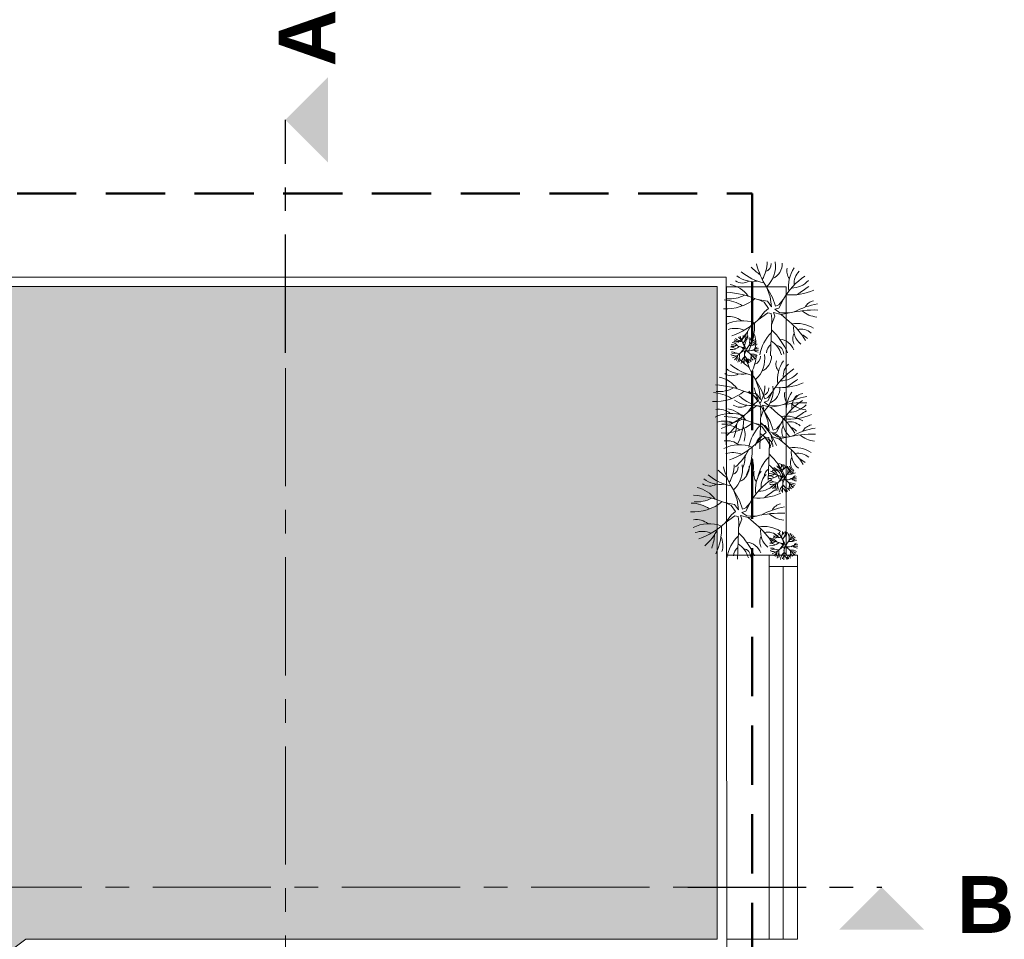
# Model space of a CAD drawing. Extents: x -61922 to 269817, y -51921 to -896.
# Tile 34 of 37: x 4732 to 6814, y -37384 to -35439. Entities that reach past the tile are written whole.
import ezdxf

# ---------------------------------------------------------------- set-up
doc = ezdxf.new("R2010")
doc.units = 0
doc.header["$LTSCALE"] = 0.1
doc.header["$MEASUREMENT"] = 0
doc.linetypes.add('AXESx2', pattern=[4, 2.5, -0.5, 0.5, -0.5])
doc.linetypes.add('CACHE2', pattern=[0.1875, 0.125, -0.0625])
doc.layers.get('0').update_dxf_attribs({"lineweight": 9})
doc.layers.add('Aucune', color=7, linetype='Continuous', lineweight=9)
doc.styles.add('STYLE_GENERE_6', font='arialbd.ttf')

msp = doc.modelspace()

# ---------------------------------------------------------------- hatches: boundary and pattern name
at = {"ltscale": 10}
h = msp.add_hatch(color=7, dxfattribs=at)
h.dxf.hatch_style = 1
h.paths.add_polyline_path([(6206.602, -36465.799, -0.04707725), (6190.374, -36473.871, 0.11943218), (6157.613, -36458.71, 0.16299999), (6194.39, -36450.969, -0.01655755), (6206.602, -36454.554), (6206.602, -36003.683), (4335.19, -36003.683), (3091.406, -36936.207), (3344.024, -37273.706), (3413.308, -37273.706), (6144.356, -37273.706), (6206.602, -37273.706)])
h.paths.add_polyline_path([(4744.882, -37383.981), (4744.886, -37383.994), (5293.669, -37383.994), (5293.669, -37273.706), (3413.308, -37273.706), (3344.024, -37273.706), (3900.448, -38017.087)])
h.paths.add_polyline_path([(6206.602, -37273.706), (6144.356, -37273.706), (5293.669, -37273.706), (5293.669, -37383.994), (6206.602, -37383.994)])

# ---------------------------------------------------------------- linework, layer by layer
at = {"linetype": 'AXESx2', "lineweight": 30, "ltscale": 1000}
for p, q in [((5293.669, -36143.871), (5293.669, -35651.101)), ((6144.356, -37273.706), (6554.498, -37273.706))]:
    msp.add_line(p, q, dxfattribs=at)
at = {"linetype": 'CACHE2', "lineweight": 50, "ltscale": 10000}
for p, q in [((3039.343, -35807.191), (6280.519, -35807.191)), ((6280.519, -35807.191), (6280.519, -38065.515))]:
    msp.add_line(p, q, dxfattribs=at)
at = {"color": 253, "linetype": 'Continuous'}
for p, q in [((4328.507, -35983.706), (6225.924, -35983.706)), ((6226.632, -37403.994), (6225.924, -35983.706)), ((4335.19, -36003.683), (6206.602, -36003.683)), ((6206.602, -36003.706), (6206.602, -37383.994)), ((6316.191, -37383.994), (6316.191, -36571.8)), ((6316.191, -36571.8), (6352.725, -36571.8)), ((6376.191, -37383.953), (6376.191, -36571.8)), ((6376.191, -36595.8), (6315.772, -36595.8)), ((6346.191, -37383.961), (6346.191, -36595.8)), ((4744.865, -37383.994), (6206.602, -37383.994)), ((6376.191, -37383.953), (6226.602, -37383.994))]:
    msp.add_line(p, q, dxfattribs=at)
at = {"color": 253, "linetype": 'Continuous', "lineweight": 20}
for p, q in [((6352.725, -36004.169), (6226.595, -36004.169)), ((6226.595, -36004.169), (6226.595, -36571.8)), ((6310.536, -36004.421), (6323.357, -36026.71)), ((6318.553, -36025.065), (6310.536, -36004.421)), ((6352.725, -36571.8), (6352.725, -36004.169)), ((6321.257, -36046.409), (6318.553, -36025.065)), ((6323.357, -36026.71), (6330.105, -36044.857)), ((6312.753, -36034.813), (6291.922, -36031.058)), ((6306.106, -36037.02), (6293, -36031.252)), ((6315.176, -36049.884), (6306.106, -36037.02)), ((6306.489, -36056.834), (6315.176, -36049.884)), ((6312.753, -36034.813), (6321.257, -36046.409)), ((6336.757, -36049.099), (6328.753, -36051.814)), ((6330.105, -36044.857), (6336.654, -36042.096)), ((6346.1, -36031.336), (6336.654, -36042.096)), ((6336.757, -36049.099), (6346.611, -36030.366)), ((6306.489, -36056.834), (6293.304, -36073.985)), ((6313.439, -36059.44), (6293.304, -36073.985)), ((6320.388, -36060.308), (6313.439, -36059.44)), ((6322.126, -36071.602), (6320.388, -36060.308)), ((6321.697, -36084.59), (6328.207, -36066.39)), ((6328.207, -36066.39), (6325.673, -36058.313)), ((6342.107, -36062.915), (6325.673, -36058.313)), ((6328.753, -36051.814), (6339.013, -36059.032)), ((6339.013, -36059.032), (6359.436, -36059.538)), ((6342.107, -36062.915), (6359.436, -36059.538)), ((6358.786, -36077.559), (6342.107, -36062.915)), ((6319.52, -36150.501), (6322.126, -36071.602)), ((6261.786, -36132.311), (6255.537, -36131.184)), ((6259.792, -36132.973), (6255.86, -36131.243)), ((6262.513, -36136.832), (6259.792, -36132.973)), ((6261.121, -36123.193), (6264.968, -36129.88)), ((6263.526, -36129.387), (6261.121, -36123.193)), ((6261.786, -36132.311), (6264.338, -36135.79)), ((6264.338, -36135.79), (6263.526, -36129.387)), ((6264.968, -36129.88), (6266.992, -36135.324)), ((6271.79, -36131.268), (6268.957, -36134.496)), ((6268.987, -36136.597), (6271.944, -36130.977)), ((6259.907, -36138.917), (6255.952, -36144.063)), ((6261.992, -36139.699), (6255.952, -36144.063)), ((6259.907, -36138.917), (6262.513, -36136.832)), ((6264.077, -36139.96), (6261.992, -36139.699)), ((6263.816, -36167.017), (6264.598, -36143.348)), ((6264.598, -36143.348), (6264.077, -36139.96)), ((6264.469, -36147.244), (6266.422, -36141.784)), ((6266.422, -36141.784), (6265.662, -36139.361)), ((6270.592, -36140.742), (6265.662, -36139.361)), ((6268.987, -36136.597), (6266.586, -36137.411)), ((6266.586, -36137.411), (6269.664, -36139.577)), ((6266.992, -36135.324), (6268.957, -36134.496)), ((6269.664, -36139.577), (6275.791, -36139.728)), ((6270.592, -36140.742), (6275.791, -36139.728)), ((6275.596, -36145.135), (6270.592, -36140.742)), ((6287.589, -36200.432), (6300.41, -36222.722)), ((6295.606, -36221.077), (6287.589, -36200.432)), ((6289.806, -36230.824), (6268.974, -36227.069)), ((6283.158, -36233.031), (6270.053, -36227.263)), ((6292.229, -36245.895), (6283.158, -36233.031)), ((6289.806, -36230.824), (6298.31, -36242.42)), ((6298.31, -36242.42), (6295.606, -36221.077)), ((6300.41, -36222.722), (6307.158, -36240.868)), ((6323.153, -36227.347), (6313.707, -36238.107)), ((6313.81, -36245.111), (6323.663, -36226.377)), ((6283.542, -36252.845), (6270.357, -36269.996)), ((6290.491, -36255.451), (6270.357, -36269.996)), ((6283.542, -36252.845), (6292.229, -36245.895)), ((6297.441, -36256.32), (6290.491, -36255.451)), ((6299.179, -36267.613), (6297.441, -36256.32)), ((6305.26, -36262.401), (6302.726, -36254.324)), ((6319.159, -36258.926), (6302.726, -36254.324)), ((6313.81, -36245.111), (6305.805, -36247.825)), ((6305.805, -36247.825), (6316.066, -36255.043)), ((6307.158, -36240.868), (6313.707, -36238.107)), ((6316.066, -36255.043), (6336.488, -36255.549)), ((6319.159, -36258.926), (6336.488, -36255.549)), ((6296.572, -36346.512), (6299.179, -36267.613)), ((6298.75, -36280.601), (6305.26, -36262.401)), ((6305.635, -36266.942), (6318.456, -36289.231)), ((6313.652, -36287.587), (6305.635, -36266.942)), ((6335.838, -36273.57), (6319.159, -36258.926)), ((6307.852, -36297.334), (6287.021, -36293.579)), ((6301.205, -36299.541), (6288.099, -36293.773)), ((6310.275, -36312.405), (6301.205, -36299.541)), ((6307.852, -36297.334), (6316.356, -36308.93)), ((6316.356, -36308.93), (6313.652, -36287.587)), ((6318.456, -36289.231), (6325.204, -36307.378)), ((6341.199, -36293.857), (6331.754, -36304.617)), ((6331.856, -36311.621), (6341.71, -36292.887)), ((6301.588, -36319.355), (6288.403, -36336.506)), ((6301.588, -36319.355), (6310.275, -36312.405)), ((6323.306, -36328.911), (6320.772, -36320.834)), ((6337.206, -36325.436), (6320.772, -36320.834)), ((6331.856, -36311.621), (6323.852, -36314.335)), ((6323.852, -36314.335), (6334.112, -36321.553)), ((6325.204, -36307.378), (6331.754, -36304.617)), ((6308.538, -36321.961), (6288.403, -36336.506)), ((6315.488, -36322.83), (6308.538, -36321.961)), ((6314.619, -36413.022), (6317.225, -36334.123)), ((6317.225, -36334.123), (6315.488, -36322.83)), ((6316.796, -36347.111), (6323.306, -36328.911)), ((6334.112, -36321.553), (6354.535, -36322.059)), ((6337.206, -36325.436), (6354.535, -36322.059)), ((6353.885, -36340.08), (6337.206, -36325.436)), ((6342.652, -36404.646), (6336.402, -36403.519)), ((6340.658, -36405.308), (6336.726, -36403.578)), ((6341.987, -36395.528), (6345.833, -36402.215)), ((6344.392, -36401.722), (6341.987, -36395.528)), ((6345.203, -36408.125), (6344.392, -36401.722)), ((6345.833, -36402.215), (6347.857, -36407.659)), ((6352.656, -36403.603), (6349.822, -36406.831)), ((6349.853, -36408.932), (6352.809, -36403.312)), ((6340.772, -36411.252), (6336.817, -36416.398)), ((6342.857, -36412.034), (6336.817, -36416.398)), ((6343.379, -36409.167), (6340.658, -36405.308)), ((6340.772, -36411.252), (6343.379, -36409.167)), ((6342.652, -36404.646), (6345.203, -36408.125)), ((6344.942, -36412.295), (6342.857, -36412.034)), ((6344.682, -36439.352), (6345.464, -36415.683)), ((6345.464, -36415.683), (6344.942, -36412.295)), ((6345.335, -36419.579), (6347.288, -36414.119)), ((6347.288, -36414.119), (6346.528, -36411.696)), ((6351.458, -36413.077), (6346.528, -36411.696)), ((6349.853, -36408.932), (6347.452, -36409.746)), ((6347.452, -36409.746), (6350.53, -36411.912)), ((6347.857, -36407.659), (6349.822, -36406.831)), ((6350.53, -36411.912), (6356.656, -36412.064)), ((6351.458, -36413.077), (6356.656, -36412.064)), ((6356.462, -36417.47), (6351.458, -36413.077)), ((6240.78, -36433.811), (6253.601, -36456.101)), ((6248.797, -36454.456), (6240.78, -36433.811)), ((6242.997, -36464.203), (6222.165, -36460.448)), ((6236.35, -36466.41), (6223.244, -36460.643)), ((6245.42, -36479.274), (6236.35, -36466.41)), ((6242.997, -36464.203), (6251.501, -36475.799)), ((6251.501, -36475.799), (6248.797, -36454.456)), ((6253.601, -36456.101), (6260.349, -36474.247)), ((6276.344, -36460.726), (6266.898, -36471.487)), ((6267.001, -36478.49), (6276.855, -36459.756)), ((6236.733, -36486.224), (6223.548, -36503.375)), ((6236.733, -36486.224), (6245.42, -36479.274)), ((6267.001, -36478.49), (6258.997, -36481.204)), ((6258.997, -36481.204), (6269.257, -36488.423)), ((6260.349, -36474.247), (6266.898, -36471.487)), ((6243.683, -36488.83), (6223.548, -36503.375)), ((6250.632, -36489.699), (6243.683, -36488.83)), ((6249.764, -36579.891), (6252.37, -36500.992)), ((6252.37, -36500.992), (6250.632, -36489.699)), ((6251.941, -36513.98), (6258.451, -36495.78)), ((6258.451, -36495.78), (6255.917, -36487.704)), ((6272.351, -36492.305), (6255.917, -36487.704)), ((6269.257, -36488.423), (6289.679, -36488.928)), ((6272.351, -36492.305), (6289.679, -36488.928)), ((6289.03, -36506.95), (6272.351, -36492.305)), ((6345.102, -36546.947), (6338.853, -36545.821)), ((6343.108, -36547.609), (6339.176, -36545.879)), ((6345.829, -36551.468), (6343.108, -36547.609)), ((6344.437, -36537.83), (6348.283, -36544.516)), ((6346.842, -36544.023), (6344.437, -36537.83)), ((6345.102, -36546.947), (6347.653, -36550.426)), ((6347.653, -36550.426), (6346.842, -36544.023)), ((6348.283, -36544.516), (6350.308, -36549.96)), ((6350.308, -36549.96), (6352.273, -36549.132)), ((6355.106, -36545.904), (6352.273, -36549.132)), ((6352.303, -36551.233), (6355.259, -36545.613)), ((6343.223, -36553.553), (6339.268, -36558.699)), ((6345.308, -36554.335), (6339.268, -36558.699)), ((6343.223, -36553.553), (6345.829, -36551.468)), ((6347.393, -36554.596), (6345.308, -36554.335)), ((6347.132, -36581.654), (6347.914, -36557.984)), ((6347.914, -36557.984), (6347.393, -36554.596)), ((6347.785, -36561.88), (6349.738, -36556.42)), ((6349.738, -36556.42), (6348.978, -36553.997)), ((6353.908, -36555.378), (6348.978, -36553.997)), ((6352.303, -36551.233), (6349.902, -36552.047)), ((6349.902, -36552.047), (6352.98, -36554.213)), ((6352.98, -36554.213), (6359.107, -36554.365)), ((6353.908, -36555.378), (6359.107, -36554.365)), ((6358.912, -36559.771), (6353.908, -36555.378)), ((6226.595, -36571.8), (6376.191, -36571.8)), ((6316.191, -37383.994), (6316.191, -36595.8)), ((6316.191, -36595.8), (6376.191, -36595.8)), ((6376.191, -36595.8), (6376.191, -37383.994)), ((6226.602, -37383.994), (6376.191, -37383.994)), ((6376.191, -37383.994), (6316.191, -37383.994))]:
    msp.add_line(p, q, dxfattribs=at)
at = {"linetype": 'AXESx2', "ltscale": 1000}
for p, q in [((5293.669, -39226.007), (5293.669, -36143.871)), ((3413.308, -37273.706), (6144.356, -37273.706))]:
    msp.add_line(p, q, dxfattribs=at)
at = {"ltscale": 10}
msp.add_lwpolyline([(3091.406, -36936.207), (4335.19, -36003.683), (6206.602, -36003.683), (6206.602, -37383.994), (4744.886, -37383.994), (3900.448, -38017.087), (3091.406, -36936.207)], dxfattribs=at)
at = {"color": 253, "linetype": 'Continuous', "lineweight": 20}
for centre, radius, start, end in [((6354.725, -35893.724), 102.467, 222.047971, 235.862178), ((6453.141, -35914.707), 168.478, 194.035905, 212.174323), ((6233.299, -35949.566), 78.992, 330.196766, 358.765285), ((6303.448, -35955.382), 17.53, 288.598975, 0.670918), ((6271.217, -35960.738), 58.773, 311.99057, 9.062438), ((6309.797, -35955.418), 34.448, 294.10058, 2.17431), ((6378.4, -35971.541), 24.62, 163.392398, 219.128815), ((6428.885, -36004.549), 71.744, 145.961949, 187.262515), ((6282.026, -35937.897), 54.838, 231.882458, 279.800424), ((6328.682, -35887.917), 110.51, 229.974867, 257.925168), ((6470.053, -36100.174), 141.814, 123.521104, 150.511283), ((6403.901, -35996.504), 34.614, 133.622837, 186.111567), ((6220.869, -36061.781), 63.749, 36.563673, 78.107827), ((6260.158, -35969.957), 26.322, 236.070738, 302.39629), ((6363.367, -35958.447), 48.498, 269.791236, 317.909818), ((6483.62, -36145.659), 164.513, 120.462511, 130.576833), ((6225.473, -35954.454), 96.467, 266.611408, 309.455724), ((6216.127, -36207.709), 192.225, 66.777683, 87.021028), ((6234.2, -35970.54), 59.175, 263.39519, 300.401972), ((6362.438, -35899.044), 122.485, 265.26338, 293.451251), ((6218.154, -36108.606), 76.642, 56.791628, 87.465845), ((6443.411, -36191.708), 153.278, 99.26545, 118.78759), ((6416.272, -36060.015), 27.083, 102.264604, 151.646842), ((6231.219, -36110.489), 43.427, 53.119809, 96.315533), ((6413.763, -36289.647), 236.435, 88.673421, 103.28387), ((6421.947, -36014.704), 53.587, 228.439483, 264.734601), ((6259.092, -36149.525), 73.795, 68.923091, 117.14338), ((6244.794, -36141.977), 49.829, 67.868009, 107.453873), ((6183.626, -35955.777), 161.253, 289.56904, 312.85653), ((6180.114, -36039.851), 108.113, 310.293261, 334.184107), ((6160.136, -36084.794), 125.562, 334.344898, 1.883503), ((6255.884, -36202.283), 161.693, 31.602973, 50.476228), ((6374.588, -36148.397), 66.86, 57.638179, 98.842102), ((6410.818, -36092.373), 42.806, 171.728528, 229.999247), ((6274.378, -36089.984), 30.74, 222.047971, 235.862178), ((6303.903, -36096.279), 50.543, 194.035905, 212.174323), ((6237.95, -36106.737), 23.698, 330.196766, 358.765285), ((6258.995, -36108.482), 5.259, 288.598975, 0.670918), ((6249.325, -36110.088), 17.632, 311.99057, 9.062438), ((6183.613, -36094.83), 87.313, 338.266723, 357.927431), ((6260.899, -36108.493), 10.334, 294.10058, 2.17431), ((6281.48, -36113.33), 7.386, 163.392398, 219.128815), ((6296.626, -36123.232), 21.523, 145.961949, 187.262515), ((6245.202, -36121.475), 43.226, 342.334027, 25.090602), ((6378.14, -36160.625), 82.362, 133.784597, 171.092477), ((6219.853, -36201.524), 147.114, 23.061414, 46.375102), ((6391.385, -36113.784), 25.124, 152.321671, 208.115907), ((6383.303, -36125.163), 31.569, 46.652268, 102.804303), ((6353.683, -36163.11), 66.134, 48.84319, 61.84536), ((6235.602, -36108.203), 28.94, 266.611408, 309.455724), ((6233.407, -36154.449), 22.993, 56.791628, 87.465845), ((6232.798, -36184.18), 57.668, 66.777683, 87.021028), ((6238.22, -36113.029), 17.753, 263.39519, 300.401972), ((6234.221, -36140.401), 19.125, 36.563673, 78.107827), ((6246.008, -36112.854), 7.897, 236.070738, 302.39629), ((6252.568, -36103.236), 16.452, 231.882458, 279.800424), ((6266.565, -36088.242), 33.153, 229.974867, 257.925168), ((6308.976, -36151.919), 42.544, 123.521104, 150.511283), ((6276.692, -36091.58), 36.746, 265.26338, 293.451251), ((6276.971, -36109.401), 14.549, 269.791236, 317.909818), ((6289.131, -36120.818), 10.384, 133.622837, 186.111567), ((6313.046, -36165.565), 49.354, 120.462511, 130.576833), ((6292.842, -36139.872), 8.125, 102.264604, 151.646842), ((6335.902, -36146.503), 25.492, 127.686163, 173.32079), ((6291.661, -36162.493), 52.677, 16.114364, 56.704981), ((6329.676, -36146.14), 17.672, 358.697145, 82.429309), ((6335.661, -36150.125), 35.289, 20.844507, 84.869852), ((6245.688, -36166.725), 22.138, 68.923091, 117.14338), ((6237.326, -36155.014), 13.028, 53.119809, 96.315533), ((6241.399, -36164.46), 14.949, 67.868009, 107.453873), ((6223.048, -36108.6), 48.376, 289.56904, 312.85653), ((6221.995, -36133.823), 32.434, 310.293261, 334.184107), ((6223.044, -36150.316), 26.194, 338.266723, 357.927431), ((6216.001, -36147.305), 37.669, 334.344898, 1.883503), ((6241.521, -36158.31), 12.968, 342.334027, 25.090602), ((6281.402, -36170.055), 24.709, 133.784597, 171.092477), ((6233.916, -36182.324), 44.134, 23.061414, 46.375102), ((6430.194, -36110.718), 168.478, 194.035905, 212.174323), ((6244.726, -36182.552), 48.508, 31.602973, 50.476228), ((6292.089, -36208.761), 70.93, 88.673421, 103.28387), ((6280.337, -36166.386), 20.058, 57.638179, 98.842102), ((6285.376, -36156.002), 7.537, 152.321671, 208.115907), ((6291.206, -36149.579), 12.842, 171.728528, 229.999247), ((6300.984, -36179.379), 45.983, 99.26545, 118.78759), ((6210.351, -36145.577), 78.992, 330.196766, 358.765285), ((6282.951, -36159.416), 9.471, 46.652268, 102.804303), ((6274.065, -36170.8), 19.84, 48.84319, 61.84536), ((6294.544, -36126.278), 16.076, 228.439483, 264.734601), ((6280.501, -36151.393), 17.53, 288.598975, 0.670918), ((6248.269, -36156.749), 58.773, 311.99057, 9.062438), ((6286.85, -36151.429), 34.448, 294.10058, 2.17431), ((6305.734, -36083.929), 110.51, 229.974867, 257.925168), ((6331.777, -36089.735), 102.467, 222.047971, 235.862178), ((6268.731, -36165.818), 7.648, 127.686163, 173.32079), ((6255.459, -36170.615), 15.803, 16.114364, 56.704981), ((6266.863, -36165.709), 5.302, 358.697145, 82.429309), ((6268.659, -36166.905), 10.587, 20.844507, 84.869852), ((6355.452, -36167.553), 24.62, 163.392398, 219.128815), ((6405.938, -36200.56), 71.744, 145.961949, 187.262515), ((6380.954, -36192.515), 34.614, 133.622837, 186.111567), ((6197.921, -36257.792), 63.749, 36.563673, 78.107827), ((6237.21, -36165.968), 26.322, 236.070738, 302.39629), ((6259.079, -36133.908), 54.838, 231.882458, 279.800424), ((6447.106, -36296.185), 141.814, 123.521104, 150.511283), ((6340.42, -36154.459), 48.498, 269.791236, 317.909818), ((6193.18, -36403.721), 192.225, 66.777683, 87.021028), ((6228.398, -36212.087), 78.992, 330.196766, 358.765285), ((6266.316, -36223.259), 58.773, 311.99057, 9.062438), ((6304.896, -36217.939), 34.448, 294.10058, 2.17431), ((6339.491, -36095.055), 122.485, 265.26338, 293.451251), ((6460.673, -36341.671), 164.513, 120.462511, 130.576833), ((6202.526, -36150.465), 96.467, 266.611408, 309.455724), ((6195.207, -36304.617), 76.642, 56.791628, 87.465845), ((6211.253, -36166.551), 59.175, 263.39519, 300.401972), ((6323.781, -36150.438), 110.51, 229.974867, 257.925168), ((6349.824, -36156.245), 102.467, 222.047971, 235.862178), ((6448.24, -36177.228), 168.478, 194.035905, 212.174323), ((6298.548, -36217.903), 17.53, 288.598975, 0.670918), ((6420.464, -36387.719), 153.278, 99.26545, 118.78759), ((6373.499, -36234.062), 24.62, 163.392398, 219.128815), ((6423.984, -36267.07), 71.744, 145.961949, 187.262515), ((6399, -36259.025), 34.614, 133.622837, 186.111567), ((6393.325, -36256.026), 27.083, 102.264604, 151.646842), ((6255.257, -36232.478), 26.322, 236.070738, 302.39629), ((6277.125, -36200.418), 54.838, 231.882458, 279.800424), ((6390.815, -36485.658), 236.435, 88.673421, 103.28387), ((6465.152, -36362.695), 141.814, 123.521104, 150.511283), ((6358.467, -36220.969), 48.498, 269.791236, 317.909818), ((6398.999, -36210.715), 53.587, 228.439483, 264.734601), ((6236.145, -36345.536), 73.795, 68.923091, 117.14338), ((6208.272, -36306.501), 43.427, 53.119809, 96.315533), ((6160.678, -36151.788), 161.253, 289.56904, 312.85653), ((6211.226, -36470.231), 192.225, 66.777683, 87.021028), ((6215.968, -36324.302), 63.749, 36.563673, 78.107827), ((6137.189, -36280.805), 125.562, 334.344898, 1.883503), ((6232.937, -36398.294), 161.693, 31.602973, 50.476228), ((6351.641, -36344.408), 66.86, 57.638179, 98.842102), ((6357.537, -36161.565), 122.485, 265.26338, 293.451251), ((6478.719, -36408.181), 164.513, 120.462511, 130.576833), ((6221.847, -36337.988), 49.829, 67.868009, 107.453873), ((6220.573, -36216.975), 96.467, 266.611408, 309.455724), ((6213.253, -36371.127), 76.642, 56.791628, 87.465845), ((6229.299, -36233.061), 59.175, 263.39519, 300.401972), ((6157.167, -36235.862), 108.113, 310.293261, 334.184107), ((6160.665, -36290.841), 87.313, 338.266723, 357.927431), ((6222.255, -36317.486), 43.226, 342.334027, 25.090602), ((6355.193, -36356.636), 82.362, 133.784597, 171.092477), ((6196.905, -36397.535), 147.114, 23.061414, 46.375102), ((6368.438, -36309.796), 25.124, 152.321671, 208.115907), ((6387.871, -36288.384), 42.806, 171.728528, 229.999247), ((6360.356, -36321.174), 31.569, 46.652268, 102.804303), ((6411.371, -36322.536), 27.083, 102.264604, 151.646842), ((6268.713, -36358.504), 52.677, 16.114364, 56.704981), ((6312.714, -36346.136), 35.289, 20.844507, 84.869852), ((6408.862, -36552.168), 236.435, 88.673421, 103.28387), ((6330.736, -36359.121), 66.134, 48.84319, 61.84536), ((6438.511, -36454.229), 153.278, 99.26545, 118.78759), ((6417.046, -36277.225), 53.587, 228.439483, 264.734601), ((6254.191, -36412.046), 73.795, 68.923091, 117.14338), ((6226.318, -36373.01), 43.427, 53.119809, 96.315533), ((6178.725, -36218.298), 161.253, 289.56904, 312.85653), ((6312.955, -36342.514), 25.492, 127.686163, 173.32079), ((6306.729, -36342.151), 17.672, 358.697145, 82.429309), ((6250.983, -36464.804), 161.693, 31.602973, 50.476228), ((6239.893, -36404.498), 49.829, 67.868009, 107.453873), ((6175.213, -36302.372), 108.113, 310.293261, 334.184107), ((6178.712, -36357.351), 87.313, 338.266723, 357.927431), ((6155.235, -36347.315), 125.562, 334.344898, 1.883503), ((6214.952, -36464.045), 147.114, 23.061414, 46.375102), ((6369.687, -36410.918), 66.86, 57.638179, 98.842102), ((6405.917, -36354.894), 42.806, 171.728528, 229.999247), ((6378.402, -36387.684), 31.569, 46.652268, 102.804303), ((6163.543, -36378.956), 78.992, 330.196766, 358.765285), ((6201.461, -36390.128), 58.773, 311.99057, 9.062438), ((6240.041, -36384.808), 34.448, 294.10058, 2.17431), ((6240.302, -36383.996), 43.226, 342.334027, 25.090602), ((6373.239, -36423.146), 82.362, 133.784597, 171.092477), ((6286.76, -36425.014), 52.677, 16.114364, 56.704981), ((6355.243, -36362.319), 30.74, 222.047971, 235.862178), ((6330.76, -36412.646), 35.289, 20.844507, 84.869852), ((6384.768, -36368.614), 50.543, 194.035905, 212.174323), ((6318.815, -36379.072), 23.698, 330.196766, 358.765285), ((6339.86, -36380.817), 5.259, 288.598975, 0.670918), ((6330.191, -36382.424), 17.632, 311.99057, 9.062438), ((6341.765, -36380.828), 10.334, 294.10058, 2.17431), ((6362.346, -36385.665), 7.386, 163.392398, 219.128815), ((6377.491, -36395.567), 21.523, 145.961949, 187.262515), ((6386.484, -36376.306), 25.124, 152.321671, 208.115907), ((6348.782, -36425.631), 66.134, 48.84319, 61.84536), ((6258.926, -36317.308), 110.51, 229.974867, 257.925168), ((6284.969, -36323.114), 102.467, 222.047971, 235.862178), ((6383.385, -36344.097), 168.478, 194.035905, 212.174323), ((6233.692, -36384.772), 17.53, 288.598975, 0.670918), ((6308.644, -36400.932), 24.62, 163.392398, 219.128815), ((6359.129, -36433.939), 71.744, 145.961949, 187.262515), ((6334.145, -36425.894), 34.614, 133.622837, 186.111567), ((6331.001, -36409.024), 25.492, 127.686163, 173.32079), ((6316.468, -36380.538), 28.94, 266.611408, 309.455724), ((6314.272, -36426.784), 22.993, 56.791628, 87.465845), ((6313.664, -36456.515), 57.668, 66.777683, 87.021028), ((6319.086, -36385.364), 17.753, 263.39519, 300.401972), ((6315.086, -36412.736), 19.125, 36.563673, 78.107827), ((6326.873, -36385.189), 7.897, 236.070738, 302.39629), ((6333.434, -36375.571), 16.452, 231.882458, 279.800424), ((6347.43, -36360.577), 33.153, 229.974867, 257.925168), ((6324.775, -36408.661), 17.672, 358.697145, 82.429309), ((6389.842, -36424.254), 42.544, 123.521104, 150.511283), ((6357.557, -36363.915), 36.746, 265.26338, 293.451251), ((6357.836, -36381.736), 14.549, 269.791236, 317.909818), ((6369.996, -36393.153), 10.384, 133.622837, 186.111567), ((6393.912, -36437.9), 49.354, 120.462511, 130.576833), ((6373.708, -36412.207), 8.125, 102.264604, 151.646842), ((6190.402, -36399.347), 26.322, 236.070738, 302.39629), ((6212.27, -36367.287), 54.838, 231.882458, 279.800424), ((6400.297, -36529.564), 141.814, 123.521104, 150.511283), ((6293.611, -36387.838), 48.498, 269.791236, 317.909818), ((6326.553, -36439.06), 22.138, 68.923091, 117.14338), ((6318.192, -36427.349), 13.028, 53.119809, 96.315533), ((6322.264, -36436.795), 14.949, 67.868009, 107.453873), ((6303.914, -36380.935), 48.376, 289.56904, 312.85653), ((6302.86, -36406.158), 32.434, 310.293261, 334.184107), ((6303.91, -36422.651), 26.194, 338.266723, 357.927431), ((6296.867, -36419.64), 37.669, 334.344898, 1.883503), ((6322.387, -36430.645), 12.968, 342.334027, 25.090602), ((6362.268, -36442.39), 24.709, 133.784597, 171.092477), ((6314.782, -36454.659), 44.134, 23.061414, 46.375102), ((6325.591, -36454.887), 48.508, 31.602973, 50.476228), ((6372.955, -36481.096), 70.93, 88.673421, 103.28387), ((6361.202, -36438.721), 20.058, 57.638179, 98.842102), ((6366.241, -36428.338), 7.537, 152.321671, 208.115907), ((6372.071, -36421.914), 12.842, 171.728528, 229.999247), ((6381.849, -36451.715), 45.983, 99.26545, 118.78759), ((6363.817, -36431.751), 9.471, 46.652268, 102.804303), ((6375.41, -36398.613), 16.076, 228.439483, 264.734601), ((6146.371, -36637.1), 192.225, 66.777683, 87.021028), ((6151.113, -36491.171), 63.749, 36.563673, 78.107827), ((6292.682, -36328.434), 122.485, 265.26338, 293.451251), ((6413.864, -36575.05), 164.513, 120.462511, 130.576833), ((6349.597, -36438.153), 7.648, 127.686163, 173.32079), ((6336.324, -36442.95), 15.803, 16.114364, 56.704981), ((6347.729, -36438.044), 5.302, 358.697145, 82.429309), ((6349.524, -36439.24), 10.587, 20.844507, 84.869852), ((6354.931, -36443.135), 19.84, 48.84319, 61.84536), ((6155.717, -36383.844), 96.467, 266.611408, 309.455724), ((6148.398, -36537.997), 76.642, 56.791628, 87.465845), ((6164.444, -36399.93), 59.175, 263.39519, 300.401972), ((6346.516, -36489.406), 27.083, 102.264604, 151.646842), ((6344.006, -36719.037), 236.435, 88.673421, 103.28387), ((6373.655, -36621.098), 153.278, 99.26545, 118.78759), ((6352.191, -36444.095), 53.587, 228.439483, 264.734601), ((6189.336, -36578.915), 73.795, 68.923091, 117.14338), ((6161.463, -36539.88), 43.427, 53.119809, 96.315533), ((6113.87, -36385.167), 161.253, 289.56904, 312.85653), ((6186.128, -36631.673), 161.693, 31.602973, 50.476228), ((6175.038, -36571.367), 49.829, 67.868009, 107.453873), ((6110.358, -36469.242), 108.113, 310.293261, 334.184107), ((6113.857, -36524.22), 87.313, 338.266723, 357.927431), ((6090.38, -36514.184), 125.562, 334.344898, 1.883503), ((6150.097, -36630.914), 147.114, 23.061414, 46.375102), ((6304.832, -36577.787), 66.86, 57.638179, 98.842102), ((6341.062, -36521.763), 42.806, 171.728528, 229.999247), ((6313.547, -36554.554), 31.569, 46.652268, 102.804303), ((6349.881, -36502.879), 33.153, 229.974867, 257.925168), ((6357.694, -36504.621), 30.74, 222.047971, 235.862178), ((6387.219, -36510.915), 50.543, 194.035905, 212.174323), ((6321.266, -36521.373), 23.698, 330.196766, 358.765285), ((6342.311, -36523.118), 5.259, 288.598975, 0.670918), ((6332.641, -36524.725), 17.632, 311.99057, 9.062438), ((6344.215, -36523.129), 10.334, 294.10058, 2.17431), ((6364.796, -36527.966), 7.386, 163.392398, 219.128815), ((6379.942, -36537.868), 21.523, 145.961949, 187.262515), ((6372.447, -36535.455), 10.384, 133.622837, 186.111567), ((6175.446, -36550.866), 43.226, 342.334027, 25.090602), ((6308.384, -36590.015), 82.362, 133.784597, 171.092477), ((6221.905, -36591.883), 52.677, 16.114364, 56.704981), ((6265.905, -36579.515), 35.289, 20.844507, 84.869852), ((6321.629, -36543.175), 25.124, 152.321671, 208.115907), ((6283.927, -36592.5), 66.134, 48.84319, 61.84536), ((6318.918, -36522.84), 28.94, 266.611408, 309.455724), ((6316.722, -36569.085), 22.993, 56.791628, 87.465845), ((6316.114, -36598.816), 57.668, 66.777683, 87.021028), ((6321.536, -36527.665), 17.753, 263.39519, 300.401972), ((6317.537, -36555.038), 19.125, 36.563673, 78.107827), ((6329.324, -36527.491), 7.897, 236.070738, 302.39629), ((6335.884, -36517.872), 16.452, 231.882458, 279.800424), ((6392.292, -36566.556), 42.544, 123.521104, 150.511283), ((6360.008, -36506.217), 36.746, 265.26338, 293.451251), ((6360.287, -36524.038), 14.549, 269.791236, 317.909818), ((6384.3, -36594.016), 45.983, 99.26545, 118.78759), ((6396.362, -36580.201), 49.354, 120.462511, 130.576833), ((6376.158, -36554.508), 8.125, 102.264604, 151.646842), ((6266.146, -36575.894), 25.492, 127.686163, 173.32079), ((6259.92, -36575.53), 17.672, 358.697145, 82.429309), ((6329.004, -36581.361), 22.138, 68.923091, 117.14338), ((6320.642, -36569.65), 13.028, 53.119809, 96.315533), ((6324.715, -36579.096), 14.949, 67.868009, 107.453873), ((6306.364, -36523.236), 48.376, 289.56904, 312.85653), ((6305.311, -36548.459), 32.434, 310.293261, 334.184107), ((6306.36, -36564.952), 26.194, 338.266723, 357.927431), ((6299.317, -36561.942), 37.669, 334.344898, 1.883503), ((6324.837, -36572.946), 12.968, 342.334027, 25.090602), ((6364.718, -36584.691), 24.709, 133.784597, 171.092477), ((6317.232, -36596.961), 44.134, 23.061414, 46.375102), ((6328.042, -36597.188), 48.508, 31.602973, 50.476228), ((6375.405, -36623.397), 70.93, 88.673421, 103.28387), ((6363.653, -36581.022), 20.058, 57.638179, 98.842102), ((6368.692, -36570.639), 7.537, 152.321671, 208.115907), ((6374.522, -36564.215), 12.842, 171.728528, 229.999247), ((6366.267, -36574.052), 9.471, 46.652268, 102.804303), ((6357.381, -36585.436), 19.84, 48.84319, 61.84536), ((6377.86, -36540.915), 16.076, 228.439483, 264.734601), ((6352.047, -36580.454), 7.648, 127.686163, 173.32079), ((6338.775, -36585.251), 15.803, 16.114364, 56.704981), ((6350.179, -36580.345), 5.302, 358.697145, 82.429309), ((6351.975, -36581.541), 10.587, 20.844507, 84.869852)]:
    msp.add_arc(centre, radius, start, end, dxfattribs=at)
at = {"layer": 'Aucune', "color": 7, "linetype": 'Continuous', "lineweight": 15}
for points in [[(5383.525, -35740.957), (5383.525, -35561.245), (5293.669, -35651.101)], [(6464.642, -37363.562), (6644.354, -37363.562), (6554.498, -37273.706)]]:
    msp.add_solid(points, dxfattribs=at)

# ---------------------------------------------------------------- texts
at = {"layer": 'Aucune', "color": 7, "linetype": 'Continuous', "lineweight": 50, "insert": (5279.645, -35538.232), "char_height": 120, "attachment_point": 1, "rotation": 90, "line_spacing_factor": 0.975772, "style": 'STYLE_GENERE_6'}
msp.add_mtext('A', dxfattribs=at)
at = {"layer": 'Aucune', "color": 7, "linetype": 'Continuous', "lineweight": 50, "insert": (6713.361, -37250.458), "char_height": 120, "attachment_point": 1, "line_spacing_factor": 0.975772, "style": 'STYLE_GENERE_6'}
msp.add_mtext('B', dxfattribs=at)

doc.saveas('drawing.dxf')
